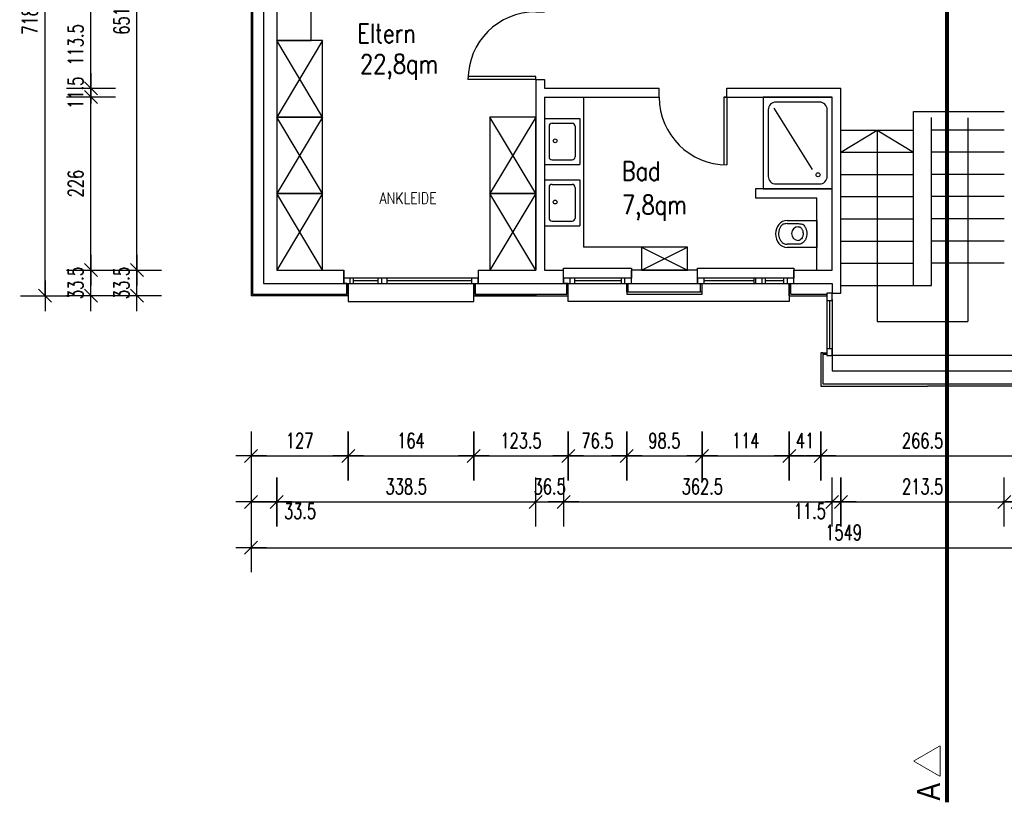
# Model space of a CAD drawing. Header units: millimetres. Extents: x -9704 to 3214, y -3659 to 2082.
# Tile 19 of 33: x -310 to 977, y -3659 to -2634. Entities that reach past the tile are written whole.
import ezdxf

# ---------------------------------------------------------------- set-up
doc = ezdxf.new("R2010")
doc.units = ezdxf.units.MM
doc.header["$LTSCALE"] = 100
doc.linetypes.add('STRICHPUNKTX2', pattern=[0.2, 0.1, -0.05, 0, -0.05])
doc.linetypes.add('VERDECKT2', pattern=[0.01875, 0.0125, -0.00625])
for name, color, linetype in [('A-Ansi-contin', 9, 'Continuous'), ('A-Einr', 171, 'Continuous'), ('A-FenTür', 2, 'Continuous'), ('A-HLS', 4, 'Continuous'), ('A-Text100', 133, 'Continuous'), ('A-Wand-MW', 6, 'Continuous'), ('A-Wand-VMZ', 34, 'Continuous'), ('A-Wand_Holzfassade', 41, 'Continuous'), ('A_Bem', 4, 'Continuous'), ('A_Fläche-Boden', 2, 'Continuous'), ('A_Linie-Verdeckt', 2, 'VERDECKT2'), ('A_Treppen', 30, 'Continuous'), ('MASZE', 2, 'Continuous')]:
    doc.layers.add(name, color=color, linetype=linetype)
doc.layers.get('0').freeze()
doc.styles.add('Arial', font='arialn.ttf')
doc.styles.add('Bem100', font='romans.shx', dxfattribs={"width": 0.7})
doc.styles.add('Romans', font='Romans.shx', dxfattribs={"width": 0.7})
doc.dimstyles.new('Bem100', dxfattribs={"dimtxt": 20, "dimasz": 0.8, "dimexe": 1.25, "dimexo": 0.625, "dimgap": 10, "dimtad": 1, "dimdec": 1, "dimdsep": 46, "dimtxsty": 'Bem100', "dimblk": 'Bem100', "dimcen": 2.5, "dimse1": 1, "dimse2": 1, "dimclrd": 256, "dimadec": 0, "dimazin": 2, "dimtfac": 1, "dimtdec": 1, "dimtix": 1, "dimtmove": 2, "dimatfit": 3, "dimldrblk": 'NONE', "dimfxl": 0, "dimlwd": -1, "dimarcsym": 0})

# ---------------------------------------------------------------- blocks, each defined once
blk = doc.blocks.new('IW11-Tür88')
for p, q in [((0, 0), (0, -11.5)), ((88.5, 0), (88.5, -11.5))]:
    blk.add_line(p, q)
at = {"layer": 'A-FenTür'}
for p, q in [((0, 0), (0, 88.5)), ((4, 0), (4, 88.4)), ((0, 0), (4, 0))]:
    blk.add_line(p, q, dxfattribs=at)
blk.add_arc((0, 0), 88.5, 0, 90, dxfattribs=at)
blk = doc.blocks.new('A$C78394D32')
at = {"layer": 'A-Wand-MW', "ltscale": 80}
blk.add_blockref('IW11-Tür88', (0, 11.5), dxfattribs=at)
blk = doc.blocks.new('Bem100')
at = {"layer": 'MASZE', "linetype": 'Continuous'}
for p, q in [((0, -40), (0, 40)), ((-25, 0), (25, 0)), ((10.6, 10.6), (-10.6, -10.6))]:
    blk.add_line(p, q, dxfattribs=at)
blk = doc.blocks.new('*D81')
at = {"layer": 'A_Bem'}
blk.add_line((-6.7, -3263.8), (25.2, -3263.8), dxfattribs=at)
at = {"layer": 'Defpoints', "color": 0}
for p in [(26, -2961), (-7.5, -2994.5), (26, -3263.8)]:
    blk.add_point(p, dxfattribs=at)
at = {"layer": 'A_Bem', "xscale": 0.8, "yscale": 0.8, "zscale": 0.8, "rotation": 180}
blk.add_blockref('Bem100', (-7.5, -3263.8), dxfattribs=at)
at = {"layer": 'A_Bem', "xscale": 0.8, "yscale": 0.8, "zscale": 0.8}
blk.add_blockref('Bem100', (26, -3263.8), dxfattribs=at)
at = {"layer": 'A_Bem', "color": 0, "insert": (56.5, -3275.8), "char_height": 20, "attachment_point": 5, "style": 'Bem100'}
blk.add_mtext('33.5', dxfattribs=at)
blk = doc.blocks.new('_None')
blk = doc.blocks.new('*D82')
at = {"layer": 'A_Bem'}
blk.add_line((26.8, -3263.8), (363.7, -3263.8), dxfattribs=at)
at = {"layer": 'Defpoints', "color": 0}
for p in [(26, -2961), (364.5, -2961), (364.5, -3263.8)]:
    blk.add_point(p, dxfattribs=at)
at = {"layer": 'A_Bem', "xscale": 0.8, "yscale": 0.8, "zscale": 0.8, "rotation": 180}
blk.add_blockref('Bem100', (26, -3263.8), dxfattribs=at)
at = {"layer": 'A_Bem', "xscale": 0.8, "yscale": 0.8, "zscale": 0.8}
blk.add_blockref('Bem100', (364.5, -3263.8), dxfattribs=at)
at = {"layer": 'A_Bem', "color": 0, "insert": (195.3, -3243.8), "char_height": 20, "attachment_point": 5, "style": 'Bem100'}
blk.add_mtext('338.5', dxfattribs=at)
blk = doc.blocks.new('*D83')
at = {"layer": 'A_Bem'}
for p, q in [((363.7, -3263.8), (362.9, -3263.8)), ((364.5, -3263.8), (401, -3263.8)), ((401.8, -3263.8), (402.6, -3263.8))]:
    blk.add_line(p, q, dxfattribs=at)
at = {"layer": 'Defpoints', "color": 0}
for p in [(364.5, -2961), (401, -2972.8), (401, -3263.8)]:
    blk.add_point(p, dxfattribs=at)
at = {"layer": 'A_Bem', "xscale": 0.8, "yscale": 0.8, "zscale": 0.8}
blk.add_blockref('Bem100', (364.5, -3263.8), dxfattribs=at)
at = {"layer": 'A_Bem', "xscale": 0.8, "yscale": 0.8, "zscale": 0.8, "rotation": 180}
blk.add_blockref('Bem100', (401, -3263.8), dxfattribs=at)
at = {"layer": 'A_Bem', "color": 0, "insert": (382.8, -3243.8), "char_height": 20, "attachment_point": 5, "style": 'Bem100'}
blk.add_mtext('36.5', dxfattribs=at)
blk = doc.blocks.new('*D84')
at = {"layer": 'A_Bem'}
blk.add_line((401.8, -3263.8), (762.7, -3263.8), dxfattribs=at)
at = {"layer": 'Defpoints', "color": 0}
for p in [(401, -2972.8), (763.5, -2991), (763.5, -3263.8)]:
    blk.add_point(p, dxfattribs=at)
at = {"layer": 'A_Bem', "xscale": 0.8, "yscale": 0.8, "zscale": 0.8, "rotation": 180}
blk.add_blockref('Bem100', (401, -3263.8), dxfattribs=at)
at = {"layer": 'A_Bem', "xscale": 0.8, "yscale": 0.8, "zscale": 0.8}
blk.add_blockref('Bem100', (763.5, -3263.8), dxfattribs=at)
at = {"layer": 'A_Bem', "color": 0, "insert": (582.3, -3243.8), "char_height": 20, "attachment_point": 5, "style": 'Bem100'}
blk.add_mtext('362.5', dxfattribs=at)
blk = doc.blocks.new('*D85')
at = {"layer": 'A_Bem'}
blk.add_line((764.3, -3263.8), (976.2, -3263.8), dxfattribs=at)
at = {"layer": 'Defpoints', "color": 0}
for p in [(763.5, -2961), (977, -2991), (977, -3263.8)]:
    blk.add_point(p, dxfattribs=at)
at = {"layer": 'A_Bem', "xscale": 0.8, "yscale": 0.8, "zscale": 0.8, "rotation": 180}
blk.add_blockref('Bem100', (763.5, -3263.8), dxfattribs=at)
at = {"layer": 'A_Bem', "xscale": 0.8, "yscale": 0.8, "zscale": 0.8}
blk.add_blockref('Bem100', (977, -3263.8), dxfattribs=at)
at = {"layer": 'A_Bem', "color": 0, "insert": (870.3, -3243.8), "char_height": 20, "attachment_point": 5, "style": 'Bem100'}
blk.add_mtext('213.5', dxfattribs=at)
blk = doc.blocks.new('*D86')
at = {"layer": 'A_Bem'}
for p, q in [((976.2, -3263.8), (975.4, -3263.8)), ((977, -3263.8), (994.5, -3263.8)), ((995.3, -3263.8), (996.1, -3263.8))]:
    blk.add_line(p, q, dxfattribs=at)
at = {"layer": 'Defpoints', "color": 0}
for p in [(994.5, -2961), (977, -2991), (994.5, -3263.8)]:
    blk.add_point(p, dxfattribs=at)
at = {"layer": 'A_Bem', "xscale": 0.8, "yscale": 0.8, "zscale": 0.8}
blk.add_blockref('Bem100', (977, -3263.8), dxfattribs=at)
at = {"layer": 'A_Bem', "xscale": 0.8, "yscale": 0.8, "zscale": 0.8, "rotation": 180}
blk.add_blockref('Bem100', (994.5, -3263.8), dxfattribs=at)
at = {"layer": 'A_Bem', "color": 0, "insert": (1021.8, -3264.5), "char_height": 20, "attachment_point": 5, "style": 'Bem100'}
blk.add_mtext('17.5', dxfattribs=at)
blk = doc.blocks.new('*D87')
at = {"layer": 'A_Bem'}
blk.add_line((995.3, -3263.8), (1507.2, -3263.8), dxfattribs=at)
at = {"layer": 'Defpoints', "color": 0}
for p in [(994.5, -2961), (1508, -2961), (1508, -3263.8)]:
    blk.add_point(p, dxfattribs=at)
at = {"layer": 'A_Bem', "xscale": 0.8, "yscale": 0.8, "zscale": 0.8, "rotation": 180}
blk.add_blockref('Bem100', (994.5, -3263.8), dxfattribs=at)
at = {"layer": 'A_Bem', "xscale": 0.8, "yscale": 0.8, "zscale": 0.8}
blk.add_blockref('Bem100', (1508, -3263.8), dxfattribs=at)
at = {"layer": 'A_Bem', "color": 0, "insert": (1251.2, -3243.8), "char_height": 20, "attachment_point": 5, "style": 'Bem100'}
blk.add_mtext('513.5', dxfattribs=at)
blk = doc.blocks.new('*D89')
at = {"layer": 'A_Bem'}
for p, q in [((751.2, -3263.8), (750.4, -3263.8)), ((752, -3263.8), (763.5, -3263.8)), ((764.3, -3263.8), (765.1, -3263.8))]:
    blk.add_line(p, q, dxfattribs=at)
at = {"layer": 'Defpoints', "color": 0}
for p in [(752, -2961), (763.5, -2961), (763.5, -3263.8)]:
    blk.add_point(p, dxfattribs=at)
at = {"layer": 'A_Bem', "xscale": 0.8, "yscale": 0.8, "zscale": 0.8}
blk.add_blockref('Bem100', (752, -3263.8), dxfattribs=at)
at = {"layer": 'A_Bem', "xscale": 0.8, "yscale": 0.8, "zscale": 0.8, "rotation": 180}
blk.add_blockref('Bem100', (763.5, -3263.8), dxfattribs=at)
at = {"layer": 'A_Bem', "color": 0, "insert": (722.8, -3275.8), "char_height": 20, "attachment_point": 5, "style": 'Bem100'}
blk.add_mtext('11.5', dxfattribs=at)
blk = doc.blocks.new('*D91')
at = {"layer": 'A_Bem'}
blk.add_line((-6.7, -3323.8), (1540.7, -3323.8), dxfattribs=at)
at = {"layer": 'Defpoints', "color": 0}
for p in [(-7.5, -2994.5), (1541.5, -2994.5), (1541.5, -3323.8)]:
    blk.add_point(p, dxfattribs=at)
at = {"layer": 'A_Bem', "xscale": 0.8, "yscale": 0.8, "zscale": 0.8, "rotation": 180}
blk.add_blockref('Bem100', (-7.5, -3323.8), dxfattribs=at)
at = {"layer": 'A_Bem', "xscale": 0.8, "yscale": 0.8, "zscale": 0.8}
blk.add_blockref('Bem100', (1541.5, -3323.8), dxfattribs=at)
at = {"layer": 'A_Bem', "color": 0, "insert": (767, -3303.8), "char_height": 20, "attachment_point": 5, "style": 'Bem100'}
blk.add_mtext('1549', dxfattribs=at)
blk = doc.blocks.new('*D109')
at = {"layer": 'A_Bem'}
blk.add_line((-6.7, -3203.8), (118.7, -3203.8), dxfattribs=at)
at = {"layer": 'Defpoints', "color": 0}
for p in [(-7.5, -2994.5), (119.5, -2994.5), (119.5, -3203.8)]:
    blk.add_point(p, dxfattribs=at)
at = {"layer": 'A_Bem', "xscale": 0.8, "yscale": 0.8, "zscale": 0.8, "rotation": 180}
blk.add_blockref('Bem100', (-7.5, -3203.8), dxfattribs=at)
at = {"layer": 'A_Bem', "xscale": 0.8, "yscale": 0.8, "zscale": 0.8}
blk.add_blockref('Bem100', (119.5, -3203.8), dxfattribs=at)
at = {"layer": 'A_Bem', "color": 0, "insert": (56, -3183.8), "char_height": 20, "attachment_point": 5, "style": 'Bem100'}
blk.add_mtext('127', dxfattribs=at)
blk = doc.blocks.new('*D110')
at = {"layer": 'A_Bem'}
blk.add_line((120.3, -3203.8), (282.7, -3203.8), dxfattribs=at)
at = {"layer": 'Defpoints', "color": 0}
for p in [(119.5, -2994.5), (283.5, -3002), (283.5, -3203.8)]:
    blk.add_point(p, dxfattribs=at)
at = {"layer": 'A_Bem', "xscale": 0.8, "yscale": 0.8, "zscale": 0.8, "rotation": 180}
blk.add_blockref('Bem100', (119.5, -3203.8), dxfattribs=at)
at = {"layer": 'A_Bem', "xscale": 0.8, "yscale": 0.8, "zscale": 0.8}
blk.add_blockref('Bem100', (283.5, -3203.8), dxfattribs=at)
at = {"layer": 'A_Bem', "color": 0, "insert": (201.5, -3183.8), "char_height": 20, "attachment_point": 5, "style": 'Bem100'}
blk.add_mtext('164', dxfattribs=at)
blk = doc.blocks.new('*D111')
at = {"layer": 'A_Bem'}
blk.add_line((284.3, -3203.8), (406.2, -3203.8), dxfattribs=at)
at = {"layer": 'Defpoints', "color": 0}
for p in [(283.5, -3002), (407, -3002), (407, -3203.8)]:
    blk.add_point(p, dxfattribs=at)
at = {"layer": 'A_Bem', "xscale": 0.8, "yscale": 0.8, "zscale": 0.8, "rotation": 180}
blk.add_blockref('Bem100', (283.5, -3203.8), dxfattribs=at)
at = {"layer": 'A_Bem', "xscale": 0.8, "yscale": 0.8, "zscale": 0.8}
blk.add_blockref('Bem100', (407, -3203.8), dxfattribs=at)
at = {"layer": 'A_Bem', "color": 0, "insert": (345.3, -3183.8), "char_height": 20, "attachment_point": 5, "style": 'Bem100'}
blk.add_mtext('123.5', dxfattribs=at)
blk = doc.blocks.new('*D112')
at = {"layer": 'A_Bem'}
blk.add_line((407.8, -3203.8), (482.7, -3203.8), dxfattribs=at)
at = {"layer": 'Defpoints', "color": 0}
for p in [(483.5, -2992.5), (407, -3002), (483.5, -3203.8)]:
    blk.add_point(p, dxfattribs=at)
at = {"layer": 'A_Bem', "xscale": 0.8, "yscale": 0.8, "zscale": 0.8, "rotation": 180}
blk.add_blockref('Bem100', (407, -3203.8), dxfattribs=at)
at = {"layer": 'A_Bem', "xscale": 0.8, "yscale": 0.8, "zscale": 0.8}
blk.add_blockref('Bem100', (483.5, -3203.8), dxfattribs=at)
at = {"layer": 'A_Bem', "color": 0, "insert": (445.2, -3183.8), "char_height": 20, "attachment_point": 5, "style": 'Bem100'}
blk.add_mtext('76.5', dxfattribs=at)
blk = doc.blocks.new('*D113')
at = {"layer": 'A_Bem'}
blk.add_line((696.8, -3203.8), (736.2, -3203.8), dxfattribs=at)
at = {"layer": 'Defpoints', "color": 0}
for p in [(696, -2994.5), (737, -3112.5), (737, -3203.8)]:
    blk.add_point(p, dxfattribs=at)
at = {"layer": 'A_Bem', "xscale": 0.8, "yscale": 0.8, "zscale": 0.8, "rotation": 180}
blk.add_blockref('Bem100', (696, -3203.8), dxfattribs=at)
at = {"layer": 'A_Bem', "xscale": 0.8, "yscale": 0.8, "zscale": 0.8}
blk.add_blockref('Bem100', (737, -3203.8), dxfattribs=at)
at = {"layer": 'A_Bem', "color": 0, "insert": (716.5, -3183.8), "char_height": 20, "attachment_point": 5, "style": 'Bem100'}
blk.add_mtext('41', dxfattribs=at)
blk = doc.blocks.new('*D114')
at = {"layer": 'A_Bem'}
blk.add_line((737.8, -3203.8), (1002.7, -3203.8), dxfattribs=at)
at = {"layer": 'Defpoints', "color": 0}
for p in [(737, -3112.5), (1003.5, -3112.5), (1003.5, -3203.8)]:
    blk.add_point(p, dxfattribs=at)
at = {"layer": 'A_Bem', "xscale": 0.8, "yscale": 0.8, "zscale": 0.8, "rotation": 180}
blk.add_blockref('Bem100', (737, -3203.8), dxfattribs=at)
at = {"layer": 'A_Bem', "xscale": 0.8, "yscale": 0.8, "zscale": 0.8}
blk.add_blockref('Bem100', (1003.5, -3203.8), dxfattribs=at)
at = {"layer": 'A_Bem', "color": 0, "insert": (870.2, -3183.8), "char_height": 20, "attachment_point": 5, "style": 'Bem100'}
blk.add_mtext('266.5', dxfattribs=at)
blk = doc.blocks.new('*D118')
at = {"layer": 'A_Bem'}
blk.add_line((484.3, -3203.8), (581.2, -3203.8), dxfattribs=at)
at = {"layer": 'Defpoints', "color": 0}
for p in [(483.5, -2991), (582, -2991), (582, -3203.8)]:
    blk.add_point(p, dxfattribs=at)
at = {"layer": 'A_Bem', "xscale": 0.8, "yscale": 0.8, "zscale": 0.8, "rotation": 180}
blk.add_blockref('Bem100', (483.5, -3203.8), dxfattribs=at)
at = {"layer": 'A_Bem', "xscale": 0.8, "yscale": 0.8, "zscale": 0.8}
blk.add_blockref('Bem100', (582, -3203.8), dxfattribs=at)
at = {"layer": 'A_Bem', "color": 0, "insert": (532.7, -3183.8), "char_height": 20, "attachment_point": 5, "style": 'Bem100'}
blk.add_mtext('98.5', dxfattribs=at)
blk = doc.blocks.new('*D119')
at = {"layer": 'A_Bem'}
blk.add_line((582.8, -3203.8), (695.2, -3203.8), dxfattribs=at)
at = {"layer": 'Defpoints', "color": 0}
for p in [(582, -2991), (696, -2994.5), (696, -3203.8)]:
    blk.add_point(p, dxfattribs=at)
at = {"layer": 'A_Bem', "xscale": 0.8, "yscale": 0.8, "zscale": 0.8, "rotation": 180}
blk.add_blockref('Bem100', (582, -3203.8), dxfattribs=at)
at = {"layer": 'A_Bem', "xscale": 0.8, "yscale": 0.8, "zscale": 0.8}
blk.add_blockref('Bem100', (696, -3203.8), dxfattribs=at)
at = {"layer": 'A_Bem', "color": 0, "insert": (639, -3183.8), "char_height": 20, "attachment_point": 5, "style": 'Bem100'}
blk.add_mtext('114', dxfattribs=at)
blk = doc.blocks.new('*D122')
at = {"layer": 'A_Bem'}
for p, q in [((-156.8, -2960.2), (-156.8, -2959.4)), ((-156.8, -2994.5), (-156.8, -2961)), ((-156.8, -2995.3), (-156.8, -2996.1))]:
    blk.add_line(p, q, dxfattribs=at)
at = {"layer": 'Defpoints', "color": 0}
for p in [(-156.8, -2961), (26, -2961), (-7.5, -2994.5)]:
    blk.add_point(p, dxfattribs=at)
at = {"layer": 'A_Bem', "xscale": 0.8, "yscale": 0.8, "zscale": 0.8}
for p, rotation in [((-156.8, -2961), 270), ((-156.8, -2994.5), 90)]:
    blk.add_blockref('Bem100', p, dxfattribs=dict(at, rotation=rotation))
at = {"layer": 'A_Bem', "color": 0, "insert": (-176.8, -2977.8), "char_height": 20, "attachment_point": 5, "rotation": 90, "style": 'Bem100'}
blk.add_mtext('33.5', dxfattribs=at)
blk = doc.blocks.new('*D123')
at = {"layer": 'A_Bem'}
blk.add_line((-156.8, -2960.2), (-156.8, -2310.8), dxfattribs=at)
at = {"layer": 'Defpoints', "color": 0}
for p in [(-156.8, -2310), (26, -2310), (26, -2961)]:
    blk.add_point(p, dxfattribs=at)
at = {"layer": 'A_Bem', "xscale": 0.8, "yscale": 0.8, "zscale": 0.8}
for p, rotation in [((-156.8, -2310), 90), ((-156.8, -2961), 270)]:
    blk.add_blockref('Bem100', p, dxfattribs=dict(at, rotation=rotation))
at = {"layer": 'A_Bem', "color": 0, "insert": (-176.8, -2635.5), "char_height": 20, "attachment_point": 5, "rotation": 90, "style": 'Bem100'}
blk.add_mtext('651', dxfattribs=at)
blk = doc.blocks.new('*D125')
at = {"layer": 'A_Bem'}
for p, q in [((-216.8, -2960.2), (-216.8, -2959.4)), ((-216.8, -2994.5), (-216.8, -2961)), ((-216.8, -2995.3), (-216.8, -2996.1))]:
    blk.add_line(p, q, dxfattribs=at)
at = {"layer": 'Defpoints', "color": 0}
for p in [(-216.8, -2961), (26, -2961), (-7.5, -2994.5)]:
    blk.add_point(p, dxfattribs=at)
at = {"layer": 'A_Bem', "xscale": 0.8, "yscale": 0.8, "zscale": 0.8}
for p, rotation in [((-216.8, -2961), 270), ((-216.8, -2994.5), 90)]:
    blk.add_blockref('Bem100', p, dxfattribs=dict(at, rotation=rotation))
at = {"layer": 'A_Bem', "color": 0, "insert": (-236.8, -2977.8), "char_height": 20, "attachment_point": 5, "rotation": 90, "style": 'Bem100'}
blk.add_mtext('33.5', dxfattribs=at)
blk = doc.blocks.new('*D126')
at = {"layer": 'A_Bem'}
blk.add_line((-216.8, -2960.2), (-216.8, -2735.8), dxfattribs=at)
at = {"layer": 'Defpoints', "color": 0}
for p in [(-216.8, -2735), (376, -2735), (26, -2961)]:
    blk.add_point(p, dxfattribs=at)
at = {"layer": 'A_Bem', "xscale": 0.8, "yscale": 0.8, "zscale": 0.8}
for p, rotation in [((-216.8, -2735), 90), ((-216.8, -2961), 270)]:
    blk.add_blockref('Bem100', p, dxfattribs=dict(at, rotation=rotation))
at = {"layer": 'A_Bem', "color": 0, "insert": (-236.8, -2848), "char_height": 20, "attachment_point": 5, "rotation": 90, "style": 'Bem100'}
blk.add_mtext('226', dxfattribs=at)
blk = doc.blocks.new('*D127')
at = {"layer": 'A_Bem'}
for p, q in [((-216.8, -2722.7), (-216.8, -2721.9)), ((-216.8, -2735), (-216.8, -2723.5)), ((-216.8, -2735.8), (-216.8, -2736.6))]:
    blk.add_line(p, q, dxfattribs=at)
at = {"layer": 'Defpoints', "color": 0}
for p in [(-216.8, -2723.5), (376, -2723.5), (376, -2735)]:
    blk.add_point(p, dxfattribs=at)
at = {"layer": 'A_Bem', "xscale": 0.8, "yscale": 0.8, "zscale": 0.8}
for p, rotation in [((-216.8, -2723.5), 270), ((-216.8, -2735), 90)]:
    blk.add_blockref('Bem100', p, dxfattribs=dict(at, rotation=rotation))
at = {"layer": 'A_Bem', "color": 0, "insert": (-236.8, -2729.3), "char_height": 20, "attachment_point": 5, "rotation": 90, "style": 'Bem100'}
blk.add_mtext('11.5', dxfattribs=at)
blk = doc.blocks.new('*D128')
at = {"layer": 'A_Bem'}
blk.add_line((-216.8, -2722.7), (-216.8, -2610.8), dxfattribs=at)
at = {"layer": 'Defpoints', "color": 0}
for p in [(-216.8, -2610), (376, -2610), (376, -2723.5)]:
    blk.add_point(p, dxfattribs=at)
at = {"layer": 'A_Bem', "xscale": 0.8, "yscale": 0.8, "zscale": 0.8}
for p, rotation in [((-216.8, -2610), 90), ((-216.8, -2723.5), 270)]:
    blk.add_blockref('Bem100', p, dxfattribs=dict(at, rotation=rotation))
at = {"layer": 'A_Bem', "color": 0, "insert": (-236.8, -2666.8), "char_height": 20, "attachment_point": 5, "rotation": 90, "style": 'Bem100'}
blk.add_mtext('113.5', dxfattribs=at)
blk = doc.blocks.new('*D132')
at = {"layer": 'A_Bem'}
blk.add_line((-276.8, -2993.7), (-276.8, -2277.3), dxfattribs=at)
at = {"layer": 'Defpoints', "color": 0}
for p in [(-276.8, -2276.5), (-7.5, -2276.5), (-7.5, -2994.5)]:
    blk.add_point(p, dxfattribs=at)
at = {"layer": 'A_Bem', "xscale": 0.8, "yscale": 0.8, "zscale": 0.8}
for p, rotation in [((-276.8, -2276.5), 90), ((-276.8, -2994.5), 270)]:
    blk.add_blockref('Bem100', p, dxfattribs=dict(at, rotation=rotation))
at = {"layer": 'A_Bem', "color": 0, "insert": (-296.8, -2635.5), "char_height": 20, "attachment_point": 5, "rotation": 90, "style": 'Bem100'}
blk.add_mtext('718', dxfattribs=at)
blk = doc.blocks.new('*D145')
at = {"layer": 'A_Bem'}
blk.add_line((1870.8, -2310.8), (1870.8, -3071.7), dxfattribs=at)
at = {"layer": 'Defpoints', "color": 0}
for p in [(977, -2310), (873.3, -3072.5), (1870.8, -3072.5)]:
    blk.add_point(p, dxfattribs=at)
at = {"layer": 'A_Bem', "xscale": 0.8, "yscale": 0.8, "zscale": 0.8}
for p, rotation in [((1870.8, -2310), 90), ((1870.8, -3072.5), 270)]:
    blk.add_blockref('Bem100', p, dxfattribs=dict(at, rotation=rotation))
at = {"layer": 'A_Bem', "color": 0, "insert": (1850.8, -2691.3), "char_height": 20, "attachment_point": 5, "rotation": 90, "style": 'Bem100'}
blk.add_mtext('762.5', dxfattribs=at)
blk = doc.blocks.new('*D146')
at = {"layer": 'A_Bem'}
for p, q in [((1870.8, -3071.7), (1870.8, -3070.9)), ((1870.8, -3072.5), (1870.8, -3112.5)), ((1870.8, -3113.3), (1870.8, -3114.1))]:
    blk.add_line(p, q, dxfattribs=at)
at = {"layer": 'Defpoints', "color": 0}
for p in [(873.3, -3072.5), (1003.5, -3112.5), (1870.8, -3112.5)]:
    blk.add_point(p, dxfattribs=at)
at = {"layer": 'A_Bem', "xscale": 0.8, "yscale": 0.8, "zscale": 0.8}
for p, rotation in [((1870.8, -3072.5), 270), ((1870.8, -3112.5), 90)]:
    blk.add_blockref('Bem100', p, dxfattribs=dict(at, rotation=rotation))
at = {"layer": 'A_Bem', "color": 0, "insert": (1850.8, -3092.5), "char_height": 20, "attachment_point": 5, "rotation": 90, "style": 'Bem100'}
blk.add_mtext('40', dxfattribs=at)

msp = doc.modelspace()

# ---------------------------------------------------------------- linework, layer by layer
at = {"layer": 'A-Ansi-contin'}
for points in [[(401, -2958.5), (489.5, -2958.5), (489.5, -2971.5), (401, -2971.5)], [(576, -2958.5), (702, -2958.5), (702, -2971.5), (576, -2971.5)]]:
    msp.add_lwpolyline(points, close=True, dxfattribs=at)
for points in [[(119.5, -2978.5), (119.5, -3002), (283.5, -3002), (283.5, -2978.5)], [(582, -2986.5), (582, -2978.5), (693.5, -2978.5), (696, -2978.5), (696, -3002), (407, -3002), (407, -2978.5), (483.5, -2978.5), (483.5, -2986.5)]]:
    msp.add_lwpolyline(points, dxfattribs=at)
at = {"layer": 'A-Einr'}
for p, q in [((86, -2661), (26, -2761)), ((86, -2761), (26, -2661)), ((427, -2735), (427, -2931)), ((86, -2761), (26, -2861)), ((86, -2861), (26, -2761)), ((364.5, -2761), (304.5, -2861)), ((364.5, -2861), (304.5, -2761)), ((86, -2961), (26, -2861)), ((86, -2861), (26, -2961)), ((364.5, -2961), (304.5, -2861)), ((364.5, -2861), (304.5, -2961)), ((502.75, -2931), (427, -2931)), ((502.75, -2961), (562.75, -2931)), ((502.75, -2931), (562.75, -2961))]:
    msp.add_line(p, q, dxfattribs=at)
for points in [[(26, -2585.5), (26, -2661), (71, -2661), (71, -2585.5)], [(86, -2761), (86, -2661), (26, -2661), (26, -2761)], [(86, -2861), (86, -2761), (26, -2761), (26, -2861)], [(364.5, -2861), (364.5, -2761), (304.5, -2761), (304.5, -2861)], [(86, -2961), (86, -2861), (26, -2861), (26, -2961)], [(364.5, -2961), (364.5, -2861), (304.5, -2861), (304.5, -2961)], [(502.75, -2961), (562.75, -2961), (562.75, -2931), (502.75, -2931)]]:
    msp.add_lwpolyline(points, close=True, dxfattribs=at)
at = {"layer": 'A-FenTür'}
for p, q in [((610.5, -2735), (610.5, -2823.41)), ((614.5, -2735), (610.5, -2735)), ((614.5, -2735), (614.5, -2823.5)), ((122, -2978.5), (122, -2971.5)), ((126.5, -2978.5), (126.5, -2971.5)), ((158, -2971.5), (158, -2978.5)), ((163, -2971.5), (163, -2978.5)), ((170, -2971.5), (170, -2978.5)), ((281, -2978.5), (281, -2971.5)), ((409.5, -2978.5), (409.5, -2971.5)), ((415.5, -2978.5), (415.5, -2971.5)), ((476.5, -2978.5), (476.5, -2971.5)), ((481, -2978.5), (481, -2971.5)), ((584.5, -2978.5), (584.5, -2971.5)), ((660.5, -2978.5), (660.5, -2971.5)), ((665, -2978.5), (665, -2971.5)), ((689, -2978.5), (689, -2971.5)), ((693.5, -2978.5), (693.5, -2971.5)), ((158, -2975), (126.5, -2975)), ((281, -2975), (170, -2975)), ((476.5, -2975), (415.5, -2975)), ((650, -2975), (584.5, -2975)), ((689, -2975), (665, -2975)), ((745, -2999.5), (745, -3071.5)), ((748.5, -3000.5), (748.5, -3064)), ((752, -2999.5), (752, -3071.5))]:
    msp.add_line(p, q, dxfattribs=at)
for points in [[(289.5, -2971.5), (113.5, -2971.5), (113.5, -2978.5), (289.5, -2978.5)], [(489.5, -2971.5), (401, -2971.5), (401, -2978.5), (489.5, -2978.5)], [(650, -2971.5), (576, -2971.5), (576, -2978.5), (650, -2978.5)], [(702, -2971.5), (652, -2971.5), (652, -2978.5), (702, -2978.5)], [(745, -3000.5), (752, -3000.5), (752, -2991), (745, -2991)], [(745, -3072.5), (752, -3072.5), (752, -3064), (745, -3064)]]:
    msp.add_lwpolyline(points, close=True, dxfattribs=at)
msp.add_arc((614.5, -2735), 88.5, 180, 270, dxfattribs=at)
at = {"layer": 'A-HLS', "ltscale": 80}
for p, q in [((662, -2735), (662, -2855)), ((752, -2735), (662, -2735)), ((668.5, -2751.5), (668.5, -2838.5)), ((726.43, -2829.43), (676.31, -2749.31)), ((735.5, -2741.5), (678.5, -2741.5)), ((745.5, -2838.5), (745.5, -2751.5)), ((376, -2763), (376, -2823)), ((376, -2763), (422, -2763)), ((422, -2763), (422, -2823)), ((382, -2773), (382, -2813)), ((386, -2769), (412, -2769)), ((416, -2773), (416, -2813)), ((386, -2817), (412, -2817)), ((376, -2823), (422, -2823)), ((376, -2843), (376, -2903)), ((376, -2843), (422, -2843)), ((422, -2843), (422, -2903)), ((382, -2853), (382, -2893)), ((386, -2849), (412, -2849)), ((416, -2853), (416, -2893)), ((662, -2855), (752, -2855)), ((678.5, -2848.5), (735.5, -2848.5)), ((376, -2903), (422, -2903)), ((386, -2897), (412, -2897)), ((693, -2896.25), (732, -2896.25)), ((693, -2900.25), (708, -2900.25)), ((732, -2896.25), (732, -2931.25)), ((708, -2927.25), (693, -2927.25)), ((732, -2931.25), (693, -2931.25))]:
    msp.add_line(p, q, dxfattribs=at)
for centre, radius in [((390, -2792.11), 2.5), ((733.5, -2836.5), 2.6), ((390, -2872.11), 2.5)]:
    msp.add_circle(centre, radius, dxfattribs=at)
for centre, radius, start, end in [((678.5, -2751.5), 10, 90, 180), ((735.5, -2751.5), 10, 360, 90), ((386, -2773), 4, 90, 180), ((412, -2773), 4, 360, 90), ((386, -2813), 4, 180, 270), ((412, -2813), 4, 270, 360), ((678.5, -2838.5), 10, 180, 270), ((735.5, -2838.5), 10, 270, 360), ((386, -2853), 4, 90, 180), ((412, -2853), 4, 360, 90), ((386, -2893), 4, 180, 270), ((412, -2893), 4, 270, 360), ((708, -2913.25), 9, 90, 270)]:
    msp.add_arc(centre, radius, start, end, dxfattribs=at)
msp.add_ellipse((693, -2913.75), major_axis=(0, -17.5), ratio=0.8571429, start_param=3.1415927, end_param=6.2831853, dxfattribs=at)
for points, knots in [([(693, -2900.25), (692.05, -2900.25), (691.1, -2900.41), (689.23, -2901.05), (688.31, -2900.54), (686.58, -2901.84), (685.77, -2902.65), (684.33, -2904.57), (683.71, -2905.68), (682.73, -2908.08), (682.38, -2909.38), (681.99, -2912.07), (681.95, -2913.45), (682.19, -2916.16), (682.47, -2917.49), (683.31, -2919.99), (683.88, -2921.15), (685.22, -2923.2), (685.99, -2924.09), (687.67, -2925.54), (688.57, -2926.11), (690.42, -2926.91), (691.37, -2927.15), (692.54, -2927.24), (692.77, -2927.25), (693, -2927.25)], [0, 0, 0, 0, 0.2795078, 0.2795078, 0.5590156, 0.5590156, 0.8385234, 0.8385234, 1.1180312, 1.1180312, 1.397539, 1.397539, 1.6770468, 1.6770468, 1.9565546, 1.9565546, 2.2360625, 2.2360625, 2.5155703, 2.5155703, 2.7950781, 2.7950781, 3.0745859, 3.0745859, 3.1415927, 3.1415927, 3.1415927, 3.1415927]), ([(708, -2900.25), (708.95, -2900.25), (709.9, -2900.41), (711.77, -2901.05), (712.69, -2900.54), (714.42, -2901.84), (715.23, -2902.65), (716.67, -2904.57), (717.29, -2905.68), (718.27, -2908.08), (718.62, -2909.38), (719.01, -2912.07), (719.05, -2913.45), (718.81, -2916.16), (718.53, -2917.49), (717.69, -2919.99), (717.12, -2921.15), (715.78, -2923.2), (715.01, -2924.09), (713.33, -2925.54), (712.43, -2926.11), (710.58, -2926.91), (709.63, -2927.15), (708.46, -2927.24), (708.23, -2927.25), (708, -2927.25)], [0, 0, 0, 0, 0.2795078, 0.2795078, 0.5590156, 0.5590156, 0.8385234, 0.8385234, 1.1180312, 1.1180312, 1.397539, 1.397539, 1.6770468, 1.6770468, 1.9565546, 1.9565546, 2.2360625, 2.2360625, 2.5155703, 2.5155703, 2.7950781, 2.7950781, 3.0745859, 3.0745859, 3.1415927, 3.1415927, 3.1415927, 3.1415927]), ([(708, -2904.25), (708.3, -2904.25), (708.59, -2904.29), (709.2, -2904.44), (709.52, -2904.56), (710.21, -2904.93), (710.57, -2905.18), (711.3, -2905.82), (711.67, -2906.22), (712.35, -2907.15), (712.67, -2907.7), (713.16, -2908.77), (713.35, -2909.26), (713.66, -2910.3), (713.78, -2910.84), (713.98, -2912.18), (714.02, -2913.01), (713.96, -2914.43), (713.89, -2915.03), (713.66, -2916.21), (713.5, -2916.78), (713.12, -2917.84), (712.9, -2918.35), (712.08, -2919.84), (711.4, -2920.63), (710.33, -2921.5), (709.94, -2921.73), (709.27, -2922.04), (708.97, -2922.13), (708.46, -2922.23), (708.23, -2922.25), (708, -2922.25)], [0, 0, 0, 0, 0.2096175, 0.2096175, 0.419235, 0.419235, 0.634683, 0.634683, 0.850131, 0.850131, 1.065579, 1.065579, 1.2291733, 1.2291733, 1.3927675, 1.3927675, 1.624417, 1.624417, 1.7999051, 1.7999051, 1.9753932, 1.9753932, 2.1508813, 2.1508813, 2.5474503, 2.5474503, 2.7831211, 2.7831211, 2.9791656, 2.9791656, 3.1415927, 3.1415927, 3.1415927, 3.1415927])]:
    msp.add_open_spline(points, degree=3, knots=knots, dxfattribs=at)
at = {"layer": 'A-Wand-MW'}
for p, q in [((8.5, -2292.5), (8.5, -2978.5)), ((26, -2310), (26, -2961)), ((364.5, -2712), (364.5, -2961)), ((376, -2712), (376, -2723.5)), ((376, -2723.5), (526, -2723.5)), ((526, -2735), (526, -2723.5)), ((614.5, -2735), (614.5, -2723.5)), ((614.5, -2723.5), (763.5, -2723.5)), ((763.5, -2991), (763.5, -2723.5)), ((376, -2735), (376, -2961)), ((376, -2735), (526, -2735)), ((610.5, -2735), (752, -2735)), ((752, -2961), (752, -2735)), ((752, -2855), (652, -2855)), ((652, -2855), (652, -2866.5)), ((652, -2866.5), (732, -2866.5)), ((732, -2961), (732, -2866.5)), ((26, -2961), (113.5, -2961)), ((113.5, -2961), (113.5, -2978.5)), ((113.5, -2978.5), (113.5, -2961)), ((289.5, -2961), (289.5, -2978.5)), ((289.5, -2961), (364.5, -2961)), ((376, -2961), (401, -2961)), ((401, -2961), (401, -2961)), ((401, -2978.5), (401, -2961)), ((576, -2961), (489.5, -2961)), ((489.5, -2978.5), (489.5, -2961)), ((576, -2978.5), (576, -2961)), ((702, -2961), (752, -2961)), ((702, -2978.5), (702, -2961)), ((8.5, -2978.5), (113.5, -2978.5)), ((117.5, -2978.5), (113.5, -2978.5)), ((283.5, -2978.5), (289.5, -2978.5)), ((289.5, -2978.5), (405, -2978.5)), ((407, -2978.5), (401, -2978.5)), ((489.5, -2978.5), (576, -2978.5)), ((698, -2978.5), (752, -2978.5)), ((698, -2978.5), (702, -2978.5)), ((752, -2978.5), (752, -2991)), ((752, -2991), (763.5, -2991))]:
    msp.add_line(p, q, dxfattribs=at)
msp.add_lwpolyline([(988.5, -3092.5), (988.5, -3072.5), (752, -3072.5), (752, -3092.5)], close=True, dxfattribs=at)
at = {"layer": 'A-Wand-VMZ'}
for p, q in [((-7.5, -2276.5), (-7.5, -2994.5)), ((-5.5, -2278.5), (-5.5, -2992.5)), ((117.5, -2992.5), (117.5, -2978.5)), ((119.5, -2994.5), (119.5, -2978.5)), ((283.5, -2978.5), (283.5, -2994.5)), ((285.5, -2978.5), (285.5, -2992.5)), ((405, -2992.5), (405, -2978.5)), ((407, -2994.5), (407, -2978.5)), ((696, -2994.5), (696, -2978.5)), ((698, -2992.5), (698, -2978.5)), ((119.5, -2994.5), (-7.5, -2994.5)), ((-5.5, -2992.5), (117.5, -2992.5)), ((283.5, -2994.5), (407, -2994.5)), ((285.5, -2992.5), (365.75, -2992.5)), ((365.75, -2994.5), (285.5, -2994.5)), ((289.5, -2992.5), (405, -2992.5)), ((696, -2994.5), (745, -2994.5)), ((698, -2992.5), (745, -2992.5)), ((745, -2994.5), (745, -2992.5))]:
    msp.add_line(p, q, dxfattribs=at)
at = {"layer": 'A-Wand_Holzfassade'}
for p, q in [((483.5, -2989.5), (483.5, -2978.5)), ((485.5, -2989.5), (485.5, -2978.5)), ((580, -2989.5), (580, -2978.5)), ((582, -2989.5), (582, -2978.5)), ((483.5, -2989.5), (582, -2989.5)), ((483.5, -2989.5), (483.5, -2992.5)), ((483.5, -2992.5), (582, -2992.5)), ((582, -2992.5), (582, -2989.5)), ((740, -3069), (740, -3109.5)), ((740, -3069), (745, -3069)), ((740, -3071), (745, -3071)), ((740, -3109.5), (1000.5, -3109.5))]:
    msp.add_line(p, q, dxfattribs=at)
for points in [[(740, -3069), (737, -3069), (737, -3112.5), (876.5, -3112.5)], [(1000.5, -3069), (1003.5, -3069), (1003.5, -3112.5), (876.5, -3112.5)]]:
    msp.add_lwpolyline(points, dxfattribs=at)
at = {"layer": 'A_Linie-Verdeckt', "linetype": 'STRICHPUNKTX2', "ltscale": 5}
for points, const_width in [([(902, -1881.65), (902, -3656.35)], 5), ([(858.46, -3602.41), (893.1, -3582.41)], 1), ([(893.1, -3582.41), (893.1, -3602.41)], 1), ([(858.46, -3602.41), (893.1, -3622.41)], 1), ([(893.1, -3622.41), (893.1, -3602.41)], 1)]:
    msp.add_lwpolyline(points, dxfattribs=dict(at, const_width=const_width))
at = {"layer": 'A_Treppen'}
for p, q in [((858.5, -2981), (858.5, -2754)), ((858.5, -2754), (977, -2754)), ((882, -2981), (882, -2761.75)), ((929.5, -2762.28), (929.5, -3028.25)), ((763.5, -2778), (858.5, -2778)), ((763.5, -2807), (811, -2778)), ((811, -2778), (811, -3028.25)), ((811, -2778), (858.5, -2807)), ((977, -2778), (882, -2778)), ((763.5, -2807), (858.5, -2807)), ((977, -2807), (882, -2807)), ((763.5, -2836), (858.5, -2836)), ((977, -2836), (882, -2836)), ((763.5, -2865), (858.5, -2865)), ((977, -2865), (882, -2865)), ((763.5, -2894), (858.5, -2894)), ((977, -2894), (882, -2894)), ((763.5, -2923), (858.5, -2923)), ((977, -2923), (882, -2923)), ((763.5, -2952), (858.5, -2952)), ((977, -2952), (882, -2952)), ((763.5, -2981), (882, -2981)), ((811, -3028.25), (929.5, -3028.25))]:
    msp.add_line(p, q, dxfattribs=at)

# ---------------------------------------------------------------- block references
at = {"layer": 'A_Fläche-Boden', "rotation": 90}
msp.add_blockref('A$C78394D32', (376, -2712), dxfattribs=at)

# ---------------------------------------------------------------- texts
at = {"layer": 'A-Text100', "ltscale": 80, "style": 'Romans', "width": 0.8}
for s, height, p in [('Eltern', 25, (131.34, -2664.13)), ('22,8qm', 25, (134.94, -2704.12)), ('Bad', 25, (477.02, -2843.99)), ('ANKLEIDE', 15, (160.41, -2874.54)), ('7,8qm', 25, (477.11, -2888.12))]:
    msp.add_text(s, height=height, dxfattribs=at).set_placement(p)
at = {"layer": 'A_Linie-Verdeckt', "linetype": 'STRICHPUNKTX2', "ltscale": 5, "insert": (862.92, -3653.87), "char_height": 30, "width": 345.3333, "attachment_point": 1, "rotation": 90, "style": 'Arial'}
msp.add_mtext('A', dxfattribs=at)

# ---------------------------------------------------------------- dimensions: what is measured, and where the dimension line sits
at = {"layer": 'A_Bem'}
for base, p1, p2, picture, middle in [((-276.84, -2276.5), (-7.5, -2994.5), (-7.5, -2276.5), '*D132', (-296.84, -2635.5)), ((-156.84, -2310), (26, -2961), (26, -2310), '*D123', (-176.84, -2635.5)), ((1870.84, -3072.5), (977, -2310), (873.25, -3072.5), '*D145', (1850.84, -2691.25)), ((-216.84, -2610), (376, -2723.5), (376, -2610), '*D128', (-236.84, -2666.75)), ((-216.84, -2723.5), (376, -2735), (376, -2723.5), '*D127', (-236.84, -2729.25)), ((-216.84, -2735), (26, -2961), (376, -2735), '*D126', (-236.84, -2848)), ((-216.84, -2961), (-7.5, -2994.5), (26, -2961), '*D125', (-236.84, -2977.75)), ((-156.84, -2961), (-7.5, -2994.5), (26, -2961), '*D122', (-176.84, -2977.75)), ((1870.84, -3112.5), (873.25, -3072.5), (1003.5, -3112.5), '*D146', (1850.84, -3092.5))]:
    dim = msp.add_linear_dim(base=base, p1=p1, p2=p2, angle=90, dimstyle='Bem100', dxfattribs=at)
    dim.commit()
    dim.dimension.update_dxf_attribs({"geometry": picture, "text_midpoint": middle})
for base, p1, p2, picture, middle in [((26, -3263.84), (-7.5, -2994.5), (26, -2961), '*D81', (56.53, -3275.84)), ((763.5, -3263.84), (752, -2961), (763.5, -2961), '*D89', (722.85, -3275.84)), ((994.5, -3263.84), (977, -2991), (994.5, -2961), '*D86', (1021.78, -3264.46))]:
    dim = msp.add_linear_dim(base=base, p1=p1, p2=p2, dimstyle='Bem100', dxfattribs=at)
    dim.commit()
    dim.dimension.update_dxf_attribs({"geometry": picture, "text_midpoint": middle, "dimtype": 160})
for base, p1, p2, picture, middle in [((364.5, -3263.84), (26, -2961), (364.5, -2961), '*D82', (195.25, -3243.84)), ((401, -3263.84), (364.5, -2961), (401, -2972.75), '*D83', (382.75, -3243.84)), ((763.5, -3263.84), (401, -2972.75), (763.5, -2991), '*D84', (582.25, -3243.84)), ((977, -3263.84), (763.5, -2961), (977, -2991), '*D85', (870.25, -3243.84)), ((1508, -3263.84), (994.5, -2961), (1508, -2961), '*D87', (1251.25, -3243.84)), ((1541.5, -3323.84), (-7.5, -2994.5), (1541.5, -2994.5), '*D91', (767, -3303.84)), ((119.5, -3203.84), (-7.5, -2994.5), (119.5, -2994.5), '*D109', (56, -3183.84)), ((283.5, -3203.84), (119.5, -2994.5), (283.5, -3002), '*D110', (201.5, -3183.84)), ((483.5, -3203.84), (407, -3002), (483.5, -2992.5), '*D112', (445.25, -3183.84)), ((582, -3203.84), (483.5, -2991), (582, -2991), '*D118', (532.75, -3183.84)), ((696, -3203.84), (582, -2991), (696, -2994.5), '*D119', (639, -3183.84)), ((737, -3203.84), (696, -2994.5), (737, -3112.5), '*D113', (716.5, -3183.84)), ((407, -3203.84), (283.5, -3002), (407, -3002), '*D111', (345.25, -3183.84)), ((1003.5, -3203.84), (737, -3112.5), (1003.5, -3112.5), '*D114', (870.25, -3183.84))]:
    dim = msp.add_linear_dim(base=base, p1=p1, p2=p2, dimstyle='Bem100', dxfattribs=at)
    dim.commit()
    dim.dimension.update_dxf_attribs({"geometry": picture, "text_midpoint": middle})

doc.saveas('drawing.dxf')
